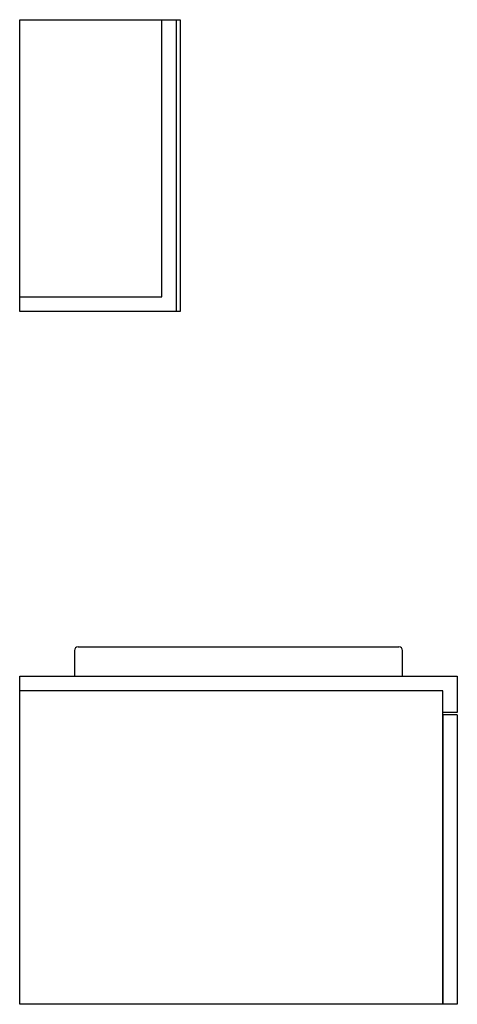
# Model space of a CAD drawing. Header units: millimetres. Extents: x 0 to 0.6, y 0 to 1.35.
import ezdxf

# ---------------------------------------------------------------- set-up
doc = ezdxf.new("R2010")
doc.units = ezdxf.units.MM
doc.layers.add('BLOCKS', color=3, linetype='Continuous')

msp = doc.modelspace()

# ---------------------------------------------------------------- linework, layer by layer
at = {"layer": 'BLOCKS', "linetype": 'Continuous'}
for p, q in [((0, 1.35), (0.195, 1.35)), ((0, 0.97), (0, 1.35)), ((0.195, 0.97), (0.195, 1.35)), ((0.195, 1.35), (0.215, 1.35)), ((0.215, 0.95), (0.215, 1.35)), ((0.215, 1.35), (0.22, 1.35)), ((0.22, 1.35), (0.22, 0.95)), ((0, 0.97), (0.195, 0.97)), ((0, 0.95), (0, 0.97)), ((0.215, 0.95), (0, 0.95)), ((0.22, 0.95), (0.215, 0.95)), ((0.08, 0.49), (0.52, 0.49)), ((0.075, 0.485), (0.075, 0.45)), ((0.525, 0.45), (0.525, 0.485)), ((0, 0.43), (0, 0.45)), ((0, 0.45), (0.6, 0.45)), ((0.6, 0.45), (0.6, 0.4)), ((0.58, 0.43), (0, 0.43)), ((0.58, 0.43), (0, 0.43)), ((0, 0), (0, 0.43)), ((0.58, 0), (0.58, 0.43)), ((0.58, 0.4), (0.58, 0.43)), ((0.6, 0.4), (0.58, 0.4)), ((0.58, 0.397), (0.58, 0)), ((0.6, 0.397), (0.58, 0.397)), ((0.6, 0.397), (0.6, 0)), ((0.58, 0), (0, 0)), ((0.6, 0), (0.58, 0))]:
    msp.add_line(p, q, dxfattribs=at)
for centre, start, end in [((0.08, 0.485), 90, 180), ((0.52, 0.485), 0, 90)]:
    msp.add_arc(centre, 0.005, start, end, dxfattribs=at)

doc.saveas('drawing.dxf')
